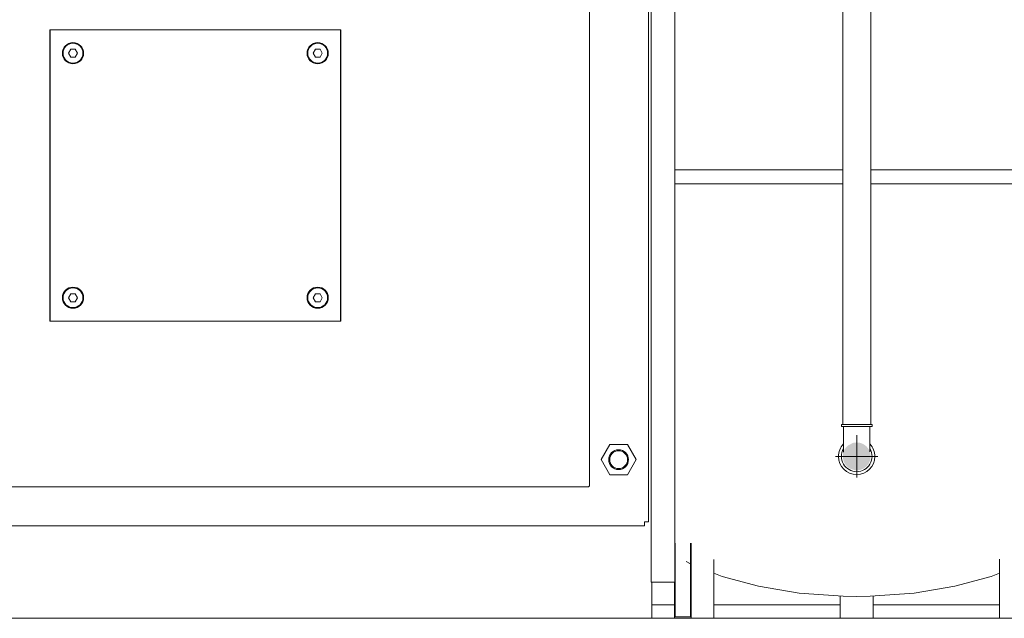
# Model space of a CAD drawing. Header units: metres. Extents: x -54598 to 1827199, y -329446 to -256744.
# Tile 134 of 256: x 47862 to 53817, y -305110 to -301487. Entities that reach past the tile are written whole.
import ezdxf

# ---------------------------------------------------------------- set-up
doc = ezdxf.new("R2010")
doc.units = ezdxf.units.M
doc.linetypes.add('ADSK_Линия сетки', pattern=[25, 20, -2.5, 0, -2.5])
doc.linetypes.add('ADSK_Осевая', pattern=[14, 10, -2, 0, -2])
for name, color, linetype, lineweight in [('A-FLOR-LEVL', 51, 'Continuous', 9), ('A-WALL', 113, 'Continuous', 20), ('M-EQPM', 7, 'Continuous', 20), ('P-PIPE', 7, 'Continuous', 20), ('P-PIPE-CNTR', 7, 'ADSK_Осевая', 20)]:
    doc.layers.add(name, color=color, linetype=linetype, lineweight=lineweight)
doc.styles.add('ISO_1.0', font='isocpeur.ttf')

# ---------------------------------------------------------------- blocks, each defined once
blk = doc.blocks.new('Reflex_N - Reflex N500 grey-V4-Разрез 2')
at = {"layer": 'M-EQPM', "color": 22}
for p, q in [((26584.6, 657.2), (26588.4, 657.2)), ((26072.3, 2), (26072.3, 113.6)), ((26095.3, 113.5), (26095.3, 2)), ((26096.3, 113.7), (26096.3, 0)), ((26597.2, 113.9), (26597.2, 0)), ((26598.2, 2), (26598.2, 113.7)), ((26621.2, 113.2), (26621.2, 2)), ((26622.2, 113.3), (26622.2, 0)), ((26562.5, 0), (26562.5, 89.5)), ((26088.9, 85.8), (26095.3, 82.4)), ((26131, 89), (26131, 0)), ((26604.6, 85.8), (26598.2, 82.4)), ((26071.3, 54.9), (26071.3, 0)), ((26321.8, 33.6), (26321.8, 0)), ((26371.8, 0), (26371.8, 33.7)), ((26095.3, 2), (26072.3, 2)), ((26621.2, 2), (26598.2, 2)), ((26096.3, 0), (26071.3, 0)), ((26131, 0), (26096.3, 0)), ((26371.8, 0), (26321.8, 0)), ((26597.2, 0), (26562.5, 0)), ((26622.2, 0), (26597.2, 0))]:
    blk.add_line(p, q, dxfattribs=at)
at = {"layer": 'M-EQPM', "color": 22, "flags": 128}
for points in [[(26072, 1231.1), (26096.6, 1244.3), (26143.4, 1262.6), (26198.2, 1277.4), (26259.8, 1287.8), (26325.6, 1292.7)], [(26652.8, 1211.1), (26635.4, 1223.8), (26596.9, 1244.3), (26550.1, 1262.6), (26495.3, 1277.4), (26433.8, 1287.8), (26367.9, 1292.7)], [(26325.6, 678.7), (26316.7, 678.7), (26301.8, 678.7), (26286.9, 678.7), (26272.1, 678.7), (26257.5, 678.7), (26243, 678.7), (26228.6, 678.7), (26214.4, 678.7), (26200.5, 678.7), (26186.8, 678.7), (26173.3, 678.7), (26160.1, 678.7), (26147.2, 678.7), (26134.7, 678.7), (26122.4, 678.7), (26110.6, 678.7), (26099.1, 678.7), (26088, 678.7), (26077.3, 678.7), (26072, 678.7)], [(26582.7, 678.7), (26574.3, 678.7), (26562.2, 678.7), (26549.7, 678.7), (26536.9, 678.7), (26523.8, 678.7), (26510.4, 678.7), (26496.8, 678.7), (26482.9, 678.7), (26468.8, 678.7), (26454.5, 678.7), (26440, 678.7), (26425.4, 678.7), (26410.6, 678.7), (26395.7, 678.7), (26380.8, 678.7), (26367.9, 678.7)], [(26588.4, 678.7), (26586.1, 678.7), (26584.6, 678.7)], [(26072, 657.2), (26074.5, 657.2), (26085.1, 657.2), (26096, 657.2), (26107.4, 657.2), (26119.2, 657.2), (26131.3, 657.2), (26143.8, 657.2), (26156.6, 657.2), (26169.7, 657.2), (26183.1, 657.2), (26196.8, 657.2), (26210.6, 657.2), (26224.8, 657.2), (26239.1, 657.2), (26253.5, 657.2), (26268.2, 657.2), (26282.9, 657.2), (26297.8, 657.2), (26312.7, 657.2), (26325.6, 657.2)], [(26367.9, 657.2), (26376.8, 657.2), (26391.7, 657.2), (26406.6, 657.2), (26421.4, 657.2), (26436, 657.2), (26450.6, 657.2), (26464.9, 657.2), (26479.1, 657.2), (26493, 657.2), (26506.8, 657.2), (26520.2, 657.2), (26533.4, 657.2), (26546.3, 657.2), (26558.9, 657.2), (26571.1, 657.2), (26582.7, 657.2)], [(26652.8, 114.9), (26635.4, 102.2), (26622.2, 95.2)], [(26131, 68.3), (26143.4, 63.4), (26198.2, 48.6), (26259.8, 38.2), (26326.2, 33.3), (26346.8, 33)], [(26562.5, 68.3), (26550.1, 63.4), (26495.3, 48.6), (26433.8, 38.2), (26367.3, 33.3), (26346.8, 33)]]:
    blk.add_lwpolyline(points, dxfattribs=at)
blk = doc.blocks.new('ADSK_ЧугунРезьба_МуфтаПереходная_ГОСТ8957-75 - Неоцинкованные-V5-Разрез 2')
at = {"layer": 'P-PIPE', "color": 22}
for start, end in [(137.9865, 180), (360, 42.1977), (180, 360)]:
    blk.add_arc((26346.8, 245), 27.5, start, end, dxfattribs=at)
blk = doc.blocks.new('ADSK_ЧугунРезьба_Угольник_ГОСТ8946-75 - Неоцинкованные-665379-Разрез 2')
at = {"layer": 'P-PIPE', "color": 22}
for p, q in [((26323.6, 293.2), (26323.6, 290)), ((26323.6, 293.2), (26346.8, 293.2)), ((26346.8, 290), (26323.6, 290)), ((26346.8, 293.2), (26370, 293.2)), ((26370, 290), (26346.8, 290)), ((26370, 290), (26370, 293.2))]:
    blk.add_line(p, q, dxfattribs=at)
at = {"layer": 'P-PIPE', "color": 22, "flags": 128}
for points in [[(26326.8, 290), (26326.8, 288.2), (26326.8, 286.4), (26326.8, 284.6), (26326.8, 282.8), (26326.8, 281.1), (26326.8, 279.3), (26326.8, 277.6), (26326.8, 275.8), (26326.8, 274.1), (26326.8, 272.5), (26326.8, 270.8), (26326.8, 269.2), (26326.8, 267.6), (26326.8, 266.1), (26326.8, 264.6), (26326.8, 263.1), (26326.8, 261.7), (26326.8, 260.3), (26326.8, 259), (26326.8, 257.7), (26326.8, 256.5), (26326.8, 255.3), (26326.8, 254.2), (26326.8, 253.1), (26326.8, 252.1), (26326.8, 251.5)], [(26366.8, 251.9), (26366.8, 252.9), (26366.8, 253.9), (26366.8, 255), (26366.8, 256.2), (26366.8, 257.4), (26366.8, 258.6), (26366.8, 260), (26366.8, 261.3), (26366.8, 262.7), (26366.8, 264.2), (26366.8, 265.7), (26366.8, 267.2), (26366.8, 268.8), (26366.8, 270.4), (26366.8, 272), (26366.8, 273.7), (26366.8, 275.4), (26366.8, 277.1), (26366.8, 278.8), (26366.8, 280.6), (26366.8, 282.4), (26366.8, 284.1), (26366.8, 285.9), (26366.8, 287.7), (26366.8, 289.5), (26366.8, 290)]]:
    blk.add_lwpolyline(points, dxfattribs=at)
at = {"layer": 'P-PIPE', "color": 22}
for start, end in [(150, 270), (270, 30)]:
    blk.add_arc((26346.8, 245), 23.2, start, end, dxfattribs=at)
blk = doc.blocks.new('kh')
at = {"layer": 'P-PIPE'}
blk.add_hatch(color=7, dxfattribs=at).paths.add_polyline_path([(272268.1, 93175.8), (272273.6, 93176.5), (272278.7, 93178.6), (272283.1, 93182), (272286.4, 93186.4), (272288.5, 93191.5), (272289.3, 93197), (272288.5, 93202.4), (272286.4, 93207.5), (272283.1, 93211.9), (272278.7, 93215.3), (272273.6, 93217.4), (272268.1, 93218.1), (272262.6, 93217.4), (272255.9, 93214), (272253.2, 93211.9), (272249.8, 93207.5), (272247.7, 93202.4), (272247, 93197), (272248, 93190.6), (272249.8, 93186.4), (272253.2, 93182), (272257.5, 93178.6), (272264.5, 93176.3)])
at = {"layer": 'A-FLOR-LEVL', "linetype": 'ADSK_Линия сетки', "lineweight": 20}
blk.add_line((268940.4, 92952), (277328.7, 92952), dxfattribs=at)
at = {"layer": 'A-WALL'}
for p, q in [((271958.1, 92952), (271992.7, 92952)), ((272052.3, 92952), (272243.1, 92952)), ((272293.1, 92952), (272483.9, 92952))]:
    blk.add_line(p, q, dxfattribs=at)
at = {"layer": 'M-EQPM'}
for p, q in [((271957.3, 94432.8), (271957.3, 93006.8)), ((271993.3, 93007.5), (271993.3, 94432)), ((271953.1, 94405.9), (271953.1, 93098)), ((271864.1, 93151.8), (271864.1, 94351.3)), ((271048.1, 93401.8), (271048.1, 93842.2)), ((271048.1, 93842.2), (271488.1, 93842.2)), ((271487.7, 93842.2), (271048.5, 93842.2)), ((271048.5, 93842.2), (271048.5, 93401.8)), ((271487.7, 93401.8), (271487.7, 93842.2)), ((271488.1, 93842.2), (271488.1, 93401.8)), ((271079.6, 93813), (271076.2, 93807)), ((271086.6, 93813), (271079.6, 93813)), ((271090, 93807), (271086.6, 93813)), ((271449.6, 93813), (271446.2, 93807)), ((271456.6, 93813), (271449.6, 93813)), ((271460, 93807), (271456.6, 93813)), ((271076.2, 93807), (271079.6, 93801)), ((271079.6, 93801), (271086.6, 93801)), ((271086.6, 93801), (271090, 93807)), ((271446.2, 93807), (271449.6, 93801)), ((271449.6, 93801), (271456.6, 93801)), ((271456.6, 93801), (271460, 93807)), ((271079.6, 93443), (271076.2, 93437)), ((271086.6, 93443), (271079.6, 93443)), ((271090, 93437), (271086.6, 93443)), ((271449.6, 93443), (271446.2, 93437)), ((271456.6, 93443), (271449.6, 93443)), ((271460, 93437), (271456.6, 93443)), ((271076.2, 93437), (271079.6, 93431)), ((271079.6, 93431), (271086.6, 93431)), ((271086.6, 93431), (271090, 93437)), ((271446.2, 93437), (271449.6, 93431)), ((271449.6, 93431), (271456.6, 93431)), ((271456.6, 93431), (271460, 93437)), ((271488.1, 93401.8), (271048.1, 93401.8)), ((271048.5, 93401.8), (271487.7, 93401.8)), ((271894.8, 93215), (271881.6, 93192)), ((271921.4, 93215), (271894.8, 93215)), ((271934.7, 93192), (271921.4, 93215)), ((271881.6, 93192), (271894.8, 93169)), ((271921.4, 93169), (271934.7, 93192)), ((271894.8, 93169), (271921.4, 93169)), ((270672.9, 93151), (271863.3, 93151)), ((271863.3, 93151), (271863.3, 93151.8)), ((271863.3, 93151.8), (271864.1, 93151.8)), ((271947.1, 93097), (271947.1, 93098)), ((271947.1, 93098), (271953.1, 93098)), ((271947.1, 93092), (271947.1, 93097)), ((270589.1, 93092), (271947.1, 93092)), ((271957.3, 93006.8), (271992.5, 93006.8)), ((271958.1, 93006.8), (271958.1, 92952)), ((270578.1, 92952), (271958.1, 92952))]:
    blk.add_line(p, q, dxfattribs=at)
for centre, radius, start, end in [((271083.1, 93807), 16, 0, 180), ((271083.1, 93807), 15, 0, 180), ((271453.1, 93807), 16, 0, 180), ((271453.1, 93807), 15, 0, 180), ((271083.1, 93807), 16, 180, 0), ((271083.1, 93807), 15, 180, 0), ((271453.1, 93807), 16, 180, 0), ((271453.1, 93807), 15, 180, 0), ((271083.1, 93437), 16, 0, 180), ((271453.1, 93437), 16, 0, 180), ((271083.1, 93437), 15, 0, 180), ((271453.1, 93437), 15, 0, 180), ((271083.1, 93437), 16, 180, 0), ((271083.1, 93437), 15, 180, 0), ((271453.1, 93437), 16, 180, 0), ((271453.1, 93437), 15, 180, 0), ((271908.1, 93192), 15, 90, 270), ((271908.1, 93192), 13.5, 90, 270), ((271908.1, 93192), 15, 270, 90), ((271908.1, 93192), 13.5, 270, 90), ((271992.5, 93007.5), 0.775, 270, 0)]:
    blk.add_arc(centre, radius, start, end, dxfattribs=at)
at = {"layer": 'P-PIPE', "color": 22}
for p, q in [((272247, 94903.8), (272247, 93245.2)), ((272289.3, 93245.2), (272289.3, 94903.8)), ((271958.1, 92972.5), (271992.7, 92972.5)), ((272052.3, 92972.5), (272243.1, 92972.5)), ((272293.1, 92972.5), (272483.9, 92972.5))]:
    blk.add_line(p, q, dxfattribs=at)
at = {"layer": 'P-PIPE-CNTR', "color": 22}
for p, q in [((272268.1, 93165), (272268.1, 93229)), ((272268.1, 93172), (272268.1, 93222)), ((272236.1, 93197), (272300.1, 93197)), ((272243.1, 93197), (272293.1, 93197))]:
    blk.add_line(p, q, dxfattribs=at)
at = {"layer": 'M-EQPM', "color": 22}
blk.add_blockref('Reflex_N - Reflex N500 grey-V4-Разрез 2', (245921.3, 92952), dxfattribs=at)
at = {"layer": 'P-PIPE', "color": 22}
for name in ['ADSK_ЧугунРезьба_Угольник_ГОСТ8946-75 - Неоцинкованные-665379-Разрез 2', 'ADSK_ЧугунРезьба_МуфтаПереходная_ГОСТ8957-75 - Неоцинкованные-V5-Разрез 2']:
    blk.add_blockref(name, (245921.3, 92952), dxfattribs=at)

msp = doc.modelspace()

# ---------------------------------------------------------------- block references
at = {"color": 5, "lineweight": 30, "xscale": 4, "yscale": 4, "zscale": 4}
msp.add_blockref('kh', (-1036148.4, -676917.9), dxfattribs=at)

# ---------------------------------------------------------------- texts
at = {"insert": (-31447.3, -294346.1), "char_height": 296.352, "width": 15926.819, "attachment_point": 1, "style": 'ISO_1.0'}
msp.add_mtext('\\pi6266.79412;ОБЩИЕ УКАЗАНИЯ.\\P\\pi7963.40932;\\P\\pi0; Данный   рабочий  проект выполнен согласно   задания   на  проектирование.\\PКотельная блочная  {\\C7;1100Гн} предназначена для снабжения теплом .\\P Расчетная температура наружного воздуха tнар.= -14°С.\\P Котельная блочная транспортабельная автоматизированная  {\\C7;1100Гн} производительностью 1.200 МВт смонтирована на прочной раме и поставляется в 100% заводской готовности.\\P Теплоснабжение осуществляется по открытой схеме по температурному графику 90-70°С (2-х трубная система).\\P Котельная комплектуется 2 водогрейными  автоматизированными  котлами  {\\fISOCPEUR|b0|i0|c238|p34;1} котел {\\C0;КВа-0,58\\C7;Гн}.  Котел  оборудован газовыми  горелками.\\PРасход газа на {\\fISOCPEUR|b0|i0|c238|p34;1} котел  {\\C0;КВа-0,46\\C7;Гн}.        -56.8 м3/ч.\\P Внутри блочной котельной располагаются водоподготовительная система, сетевые циркуляционные насосы,  а также электрооборудование, КИП и А (щиты управления, входные распределительные устройства, пульты управления и другое вспомогательное оборудование.\\P Дымовые трубы  поставляются  заводом-изготовителем.\\P Котельная  II  степени  огнестойкости.', dxfattribs=at)

doc.saveas('drawing.dxf')
